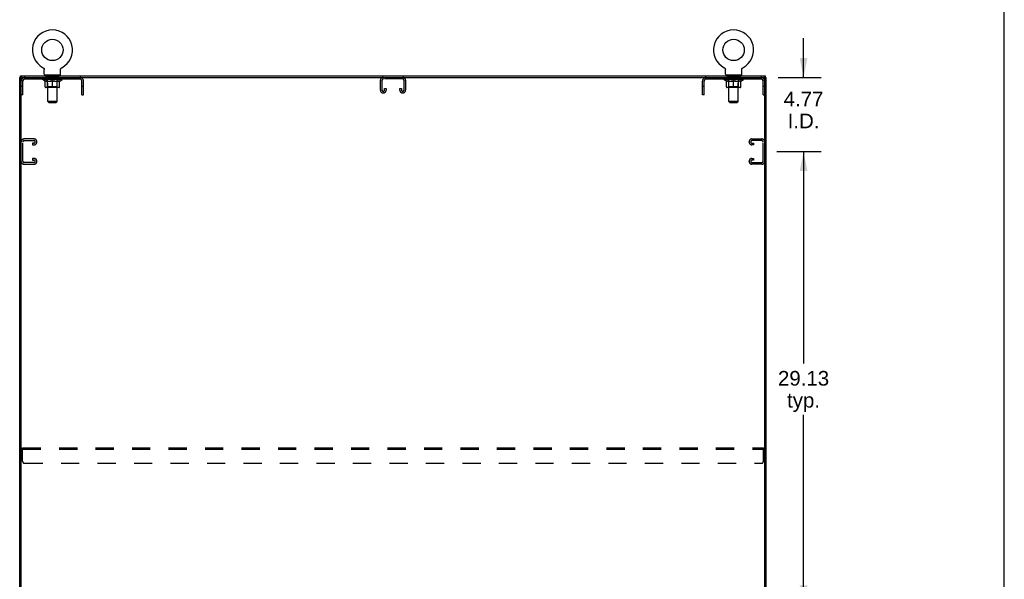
# Model space of a CAD drawing. Header units: inches. Extents: x 0 to 213, y 0 to 138.
# Tile 16 of 16: x 150 to 213, y 72 to 108. Entities that reach past the tile are written whole.
import ezdxf

# ---------------------------------------------------------------- set-up
doc = ezdxf.new("R2010")
doc.units = ezdxf.units.IN
doc.header["$LTSCALE"] = 11.73
doc.header["$MEASUREMENT"] = 0
doc.linetypes.add('HIDDEN', pattern=[0.2, 0.1, -0.1])
doc.layers.get('0').update_dxf_attribs({"linetype": 'CONTINUOUS'})
for name, color, linetype in [('02___PRT_ALL_AXES', 7, 'CONTINUOUS'), ('DEFAULT_2', 8, 'HIDDEN'), ('DIMENSIONS', 7, 'CONTINUOUS')]:
    doc.layers.add(name, color=color, linetype=linetype)
doc.styles.get("Standard").update_dxf_attribs({"font": 'arial.ttf'})
doc.dimstyles.new('DIMSTYLE_1', dxfattribs={"dimtxt": 0.940909, "dimasz": 1.254545, "dimexe": 0.09, "dimexo": 0.07, "dimgap": 0.0375, "dimtad": 0, "dimtih": 1, "dimtoh": 1, "dimzin": 4, "dimdsep": 46, "dimtxsty": 'Standard', "dimblk": '_FILLED', "dimblk1": '_FILLED', "dimblk2": '_FILLED', "dimcen": 0.09, "dimazin": 1, "dimtfac": 1, "dimtdec": 3, "dimtofl": 0, "dimtmove": 0, "dimatfit": 3, "dimldrblk": '_FILLED', "dimfxl": 1, "dimtolj": 1, "dimtzin": 4, "dimarcsym": 0})

# ---------------------------------------------------------------- blocks, each defined once
blk = doc.blocks.new('_FILLED')
at = {"color": 0, "linetype": 'ByBlock'}
blk.add_solid([(0, 0), (-1, 0.2), (-1, -0.2)], dxfattribs=at)
blk = doc.blocks.new('*D6')
at = {"layer": 'DIMENSIONS', "color": 2, "linetype": 'Continuous'}
for p, q in [((198.64, 99.939), (201.495, 99.939)), ((200.366, 99.939), (200.366, 86.317)), ((200.366, 70.814), (200.366, 83.024)), ((198.64, 70.814), (201.495, 70.814))]:
    blk.add_line(p, q, dxfattribs=at)
at = {"layer": 'DIMENSIONS', "color": 2, "linetype": 'Continuous', "xscale": 1.2545454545, "yscale": 1.2545454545, "zscale": 1.2545454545}
for p, rotation in [((200.366, 99.939), 90), ((200.366, 70.814), 270)]:
    blk.add_blockref('_FILLED', p, dxfattribs=dict(at, rotation=rotation))
at = {"layer": 'DIMENSIONS', "color": 2, "linetype": 'Continuous', "insert": (200.366, 85.847), "char_height": 0.9409, "width": 3.28794, "attachment_point": 2, "line_spacing_factor": 0.9}
blk.add_mtext('29.13\\Ptyp.', dxfattribs=at)
blk = doc.blocks.new('*D7')
at = {"layer": 'DIMENSIONS', "color": 2, "linetype": 'Continuous'}
for p, q in [((200.366, 104.71), (200.366, 107.219)), ((198.734, 104.71), (201.495, 104.71)), ((198.64, 99.939), (201.495, 99.939)), ((200.366, 99.939), (200.366, 97.43))]:
    blk.add_line(p, q, dxfattribs=at)
at = {"layer": 'DIMENSIONS', "color": 2, "linetype": 'Continuous', "xscale": 1.2545454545, "yscale": 1.2545454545, "zscale": 1.2545454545}
for p, rotation in [((200.366, 104.71), 270), ((200.366, 99.939), 90)]:
    blk.add_blockref('_FILLED', p, dxfattribs=dict(at, rotation=rotation))
at = {"layer": 'DIMENSIONS', "color": 2, "linetype": 'Continuous', "insert": (200.366, 103.793), "char_height": 0.9409, "width": 2.55689, "attachment_point": 2, "line_spacing_factor": 0.9}
blk.add_mtext('4.77\\PI.D.', dxfattribs=at)

msp = doc.modelspace()

# ---------------------------------------------------------------- linework, layer by layer
at = {"color": 7, "linetype": 'Continuous'}
for p, q in [((213.273, 0), (213.273, 138)), ((151.475, 105.333), (151.475, 105.333)), ((151.475, 105.333), (151.479, 105.33)), ((151.478, 105.331), (151.476, 105.332)), ((151.479, 105.33), (151.484, 105.328)), ((151.484, 105.328), (151.488, 105.325)), ((151.488, 105.325), (151.492, 105.322)), ((151.492, 105.322), (151.496, 105.319)), ((151.496, 105.319), (151.5, 105.315)), ((151.5, 105.315), (151.504, 105.312)), ((151.504, 105.312), (151.508, 105.308)), ((151.508, 105.308), (151.512, 105.304)), ((151.512, 105.305), (151.515, 105.301)), ((151.515, 105.301), (151.519, 105.297)), ((151.519, 105.297), (151.522, 105.293)), ((151.522, 105.293), (151.525, 105.288)), ((151.525, 105.288), (151.528, 105.284)), ((151.528, 105.284), (151.531, 105.28)), ((151.531, 105.28), (151.533, 105.275)), ((151.533, 105.275), (151.536, 105.27)), ((151.536, 105.27), (151.538, 105.266)), ((151.538, 105.266), (151.54, 105.261)), ((151.54, 105.261), (151.542, 105.256)), ((151.542, 105.256), (151.544, 105.251)), ((151.544, 105.251), (151.545, 105.246)), ((151.545, 105.246), (151.547, 105.241)), ((151.547, 105.241), (151.548, 105.236)), ((151.548, 105.236), (151.549, 105.231)), ((151.549, 105.231), (151.55, 105.226)), ((151.551, 105.21), (151.551, 105.206)), ((151.551, 104.913), (151.551, 105.206)), ((152.597, 104.913), (152.597, 105.206)), ((152.598, 105.221), (152.599, 105.226)), ((152.598, 105.215), (152.598, 105.221)), ((152.599, 105.226), (152.6, 105.231)), ((152.6, 105.231), (152.601, 105.236)), ((152.601, 105.236), (152.602, 105.241)), ((152.602, 105.241), (152.603, 105.246)), ((152.603, 105.246), (152.605, 105.251)), ((152.605, 105.251), (152.606, 105.256)), ((152.606, 105.256), (152.608, 105.261)), ((152.608, 105.261), (152.61, 105.266)), ((152.61, 105.266), (152.613, 105.27)), ((152.613, 105.27), (152.615, 105.275)), ((152.615, 105.275), (152.618, 105.28)), ((152.618, 105.28), (152.621, 105.284)), ((152.621, 105.284), (152.624, 105.288)), ((152.623, 105.288), (152.627, 105.293)), ((152.627, 105.293), (152.63, 105.297)), ((152.63, 105.297), (152.633, 105.301)), ((152.633, 105.301), (152.637, 105.305)), ((152.637, 105.304), (152.64, 105.308)), ((152.64, 105.308), (152.644, 105.312)), ((152.644, 105.312), (152.648, 105.315)), ((152.648, 105.315), (152.652, 105.319)), ((152.652, 105.319), (152.656, 105.322)), ((152.656, 105.322), (152.661, 105.325)), ((152.661, 105.325), (152.665, 105.328)), ((152.665, 105.328), (152.669, 105.33)), ((152.665, 105.328), (152.666, 105.328)), ((152.669, 105.33), (152.674, 105.333)), ((152.673, 105.332), (152.671, 105.331)), ((152.674, 105.333), (152.674, 105.333)), ((195.267, 105.333), (195.267, 105.333)), ((195.267, 105.333), (195.271, 105.33)), ((195.27, 105.331), (195.268, 105.332)), ((195.271, 105.33), (195.276, 105.328)), ((195.276, 105.328), (195.28, 105.325)), ((195.28, 105.325), (195.284, 105.322)), ((195.284, 105.322), (195.288, 105.319)), ((195.288, 105.319), (195.292, 105.315)), ((195.292, 105.315), (195.296, 105.312)), ((195.296, 105.312), (195.3, 105.308)), ((195.3, 105.308), (195.304, 105.304)), ((195.304, 105.305), (195.307, 105.301)), ((195.307, 105.301), (195.311, 105.297)), ((195.311, 105.297), (195.314, 105.293)), ((195.314, 105.293), (195.317, 105.288)), ((195.317, 105.288), (195.32, 105.284)), ((195.32, 105.284), (195.323, 105.28)), ((195.323, 105.28), (195.325, 105.275)), ((195.325, 105.275), (195.328, 105.27)), ((195.328, 105.27), (195.33, 105.266)), ((195.33, 105.266), (195.332, 105.261)), ((195.332, 105.261), (195.334, 105.256)), ((195.334, 105.256), (195.336, 105.251)), ((195.336, 105.251), (195.337, 105.246)), ((195.337, 105.246), (195.339, 105.241)), ((195.339, 105.241), (195.34, 105.236)), ((195.34, 105.236), (195.341, 105.231)), ((195.341, 105.231), (195.342, 105.226)), ((195.343, 105.21), (195.343, 105.206)), ((195.343, 104.913), (195.343, 105.206)), ((196.389, 104.913), (196.389, 105.206)), ((196.39, 105.221), (196.391, 105.226)), ((196.39, 105.215), (196.39, 105.221)), ((196.391, 105.226), (196.392, 105.231)), ((196.392, 105.231), (196.393, 105.236)), ((196.393, 105.236), (196.394, 105.241)), ((196.394, 105.241), (196.395, 105.246)), ((196.395, 105.246), (196.397, 105.251)), ((196.397, 105.251), (196.398, 105.256)), ((196.398, 105.256), (196.4, 105.261)), ((196.4, 105.261), (196.402, 105.266)), ((196.402, 105.266), (196.405, 105.27)), ((196.405, 105.27), (196.407, 105.275)), ((196.407, 105.275), (196.41, 105.28)), ((196.41, 105.28), (196.413, 105.284)), ((196.415, 105.288), (196.419, 105.293)), ((196.419, 105.293), (196.422, 105.297)), ((196.422, 105.297), (196.425, 105.301)), ((196.425, 105.301), (196.429, 105.305)), ((196.429, 105.304), (196.432, 105.308)), ((196.436, 105.312), (196.44, 105.315)), ((196.44, 105.315), (196.444, 105.319)), ((196.444, 105.319), (196.448, 105.322)), ((196.448, 105.322), (196.453, 105.325)), ((196.453, 105.325), (196.457, 105.328)), ((196.457, 105.328), (196.461, 105.33)), ((196.457, 105.328), (196.458, 105.328)), ((196.461, 105.33), (196.466, 105.333)), ((196.465, 105.332), (196.463, 105.331)), ((196.466, 105.333), (196.466, 105.333)), ((150.085, 104.71), (149.97, 104.71)), ((150.022, 104.71), (150.022, 104.814)), ((150.074, 32.981), (150.074, 104.71)), ((150.137, 104.71), (197.804, 104.71)), ((151.574, 104.844), (151.574, 104.814)), ((152.574, 104.844), (151.574, 104.844)), ((152.574, 104.844), (152.574, 104.814)), ((195.366, 104.844), (195.366, 104.814)), ((196.366, 104.844), (195.366, 104.844)), ((196.366, 104.844), (196.366, 104.814)), ((197.856, 104.71), (197.97, 104.71)), ((197.866, 32.918), (197.866, 104.648)), ((197.918, 104.71), (197.918, 104.814))]:
    msp.add_line(p, q, dxfattribs=at)
at = {"color": 3, "linetype": 'Continuous'}
for p, q in [((149.97, 32.918), (149.97, 104.71)), ((150.022, 104.814), (197.918, 104.814)), ((197.97, 32.918), (197.97, 104.71))]:
    msp.add_line(p, q, dxfattribs=at)
at = {"color": 7, "linetype": 'Continuous'}
for points in [[(151.55, 105.226), (151.551, 105.221), (151.551, 105.215)], [(151.551, 105.221), (151.551, 105.215), (151.551, 105.21)], [(152.597, 105.206), (152.597, 105.21), (152.598, 105.215)], [(152.597, 105.206), (152.597, 105.21), (152.598, 105.215)], [(195.342, 105.226), (195.343, 105.221), (195.343, 105.215)], [(195.343, 105.221), (195.343, 105.215), (195.343, 105.21)], [(196.389, 105.206), (196.389, 105.21), (196.39, 105.215)], [(196.389, 105.206), (196.389, 105.21), (196.39, 105.215)], [(196.413, 105.284), (196.416, 105.288), (196.419, 105.293)], [(196.432, 105.308), (196.436, 105.312), (196.44, 105.315)]]:
    msp.add_lwpolyline(points, dxfattribs=at)
for centre in [(152.074, 106.472), (195.866, 106.472)]:
    msp.add_circle(centre, 0.688, dxfattribs=at)
for centre, radius, start, end in [((152.074, 106.472), 1.288, 297.70046, 242.29954), ((195.866, 106.472), 1.288, 297.70046, 242.29954), ((150.137, 104.648), 0.0625, 90, 180), ((151.62, 104.913), 0.069, 180, 270), ((152.528, 104.913), 0.069, 270, 360), ((195.412, 104.913), 0.069, 180, 270), ((196.32, 104.913), 0.069, 270, 360), ((197.804, 104.648), 0.0625, 0, 90)]:
    msp.add_arc(centre, radius, start, end, dxfattribs=at)
at = {"layer": '02___PRT_ALL_AXES', "color": 8, "linetype": 'HIDDEN'}
for p, q in [((151.637, 104.606), (151.637, 104.71)), ((152.512, 104.71), (151.637, 104.71)), ((152.512, 104.606), (151.637, 104.606)), ((152.512, 104.606), (152.512, 104.71)), ((195.429, 104.606), (195.429, 104.71)), ((196.304, 104.71), (195.429, 104.71)), ((196.304, 104.606), (195.429, 104.606)), ((196.304, 104.606), (196.304, 104.71))]:
    msp.add_line(p, q, dxfattribs=at)
at = {"layer": 'DEFAULT_2', "color": 8, "linetype": 'HIDDEN'}
for p, q in [((151.475, 105.333), (151.474, 105.333)), ((151.482, 105.328), (151.484, 105.328)), ((152.674, 105.333), (152.674, 105.333)), ((195.267, 105.333), (195.266, 105.333)), ((195.274, 105.328), (195.276, 105.328)), ((196.466, 105.333), (196.466, 105.333)), ((150.178, 103.585), (150.178, 104.464)), ((150.321, 104.606), (153.828, 104.606)), ((151.441, 104.567), (151.441, 104.614)), ((151.6, 104.456), (151.441, 104.567)), ((152.708, 104.567), (151.441, 104.567)), ((151.451, 104.607), (151.451, 104.614)), ((151.459, 104.604), (151.459, 104.607)), ((151.459, 104.604), (152.689, 104.604)), ((151.468, 104.604), (151.468, 104.607)), ((151.469, 104.604), (151.469, 104.607)), ((151.479, 104.607), (151.479, 104.614)), ((151.495, 104.604), (151.495, 104.607)), ((151.497, 104.604), (151.497, 104.607)), ((151.526, 104.607), (151.526, 104.614)), ((151.54, 104.604), (151.54, 104.607)), ((151.543, 104.604), (151.543, 104.607)), ((151.747, 104.607), (151.546, 104.607)), ((151.589, 104.607), (151.589, 104.614)), ((151.591, 104.604), (151.591, 104.607)), ((151.591, 104.604), (151.591, 104.607)), ((151.594, 104.604), (151.594, 104.607)), ((151.6, 104.456), (151.611, 104.456)), ((151.601, 104.604), (151.601, 104.607)), ((151.601, 104.604), (151.601, 104.607)), ((151.605, 104.604), (151.605, 104.607)), ((151.608, 104.604), (151.608, 104.608)), ((151.611, 104.093), (151.611, 104.499)), ((151.613, 104.604), (151.613, 104.607)), ((151.627, 104.604), (151.627, 104.607)), ((151.645, 104.604), (151.645, 104.61)), ((151.645, 104.604), (151.645, 104.607)), ((151.666, 104.604), (151.666, 104.607)), ((151.666, 104.604), (151.666, 104.607)), ((151.667, 104.607), (151.667, 104.614)), ((151.677, 104.604), (151.677, 104.607)), ((151.681, 104.604), (151.681, 104.607)), ((151.69, 104.604), (151.69, 104.607)), ((151.702, 104.604), (151.702, 104.611)), ((151.717, 104.604), (151.717, 104.607)), ((151.72, 104.604), (151.72, 104.607)), ((151.747, 104.604), (151.747, 104.607)), ((151.814, 104.607), (151.752, 104.607)), ((151.753, 104.456), (151.933, 104.456)), ((151.758, 104.607), (151.758, 104.614)), ((151.762, 104.844), (151.762, 104.814)), ((151.762, 104.096), (151.762, 104.564)), ((151.764, 104.604), (151.764, 104.607)), ((151.769, 104.604), (151.769, 104.607)), ((151.774, 103.163), (151.774, 104.81)), ((151.775, 104.604), (151.775, 104.612)), ((151.779, 104.604), (151.779, 104.607)), ((151.79, 104.604), (151.79, 104.607)), ((151.814, 104.604), (151.814, 104.607)), ((151.889, 104.607), (151.83, 104.607)), ((151.85, 104.604), (151.85, 104.607)), ((151.858, 104.607), (151.858, 104.614)), ((151.861, 104.604), (151.861, 104.607)), ((151.864, 104.604), (151.864, 104.613)), ((151.866, 104.604), (151.866, 104.607)), ((151.874, 104.604), (151.874, 104.607)), ((151.889, 104.604), (151.889, 104.607)), ((151.97, 104.607), (151.915, 104.607)), ((151.928, 104.604), (151.928, 104.607)), ((151.96, 104.607), (152.037, 104.612)), ((151.964, 104.607), (151.964, 104.614)), ((151.965, 104.614), (151.964, 104.614)), ((151.965, 104.607), (151.965, 104.614)), ((151.965, 104.604), (151.965, 104.607)), ((151.969, 104.604), (151.969, 104.608)), ((151.97, 104.604), (151.97, 104.607)), ((151.97, 104.604), (151.97, 104.607)), ((152.005, 104.607), (152.07, 104.607)), ((152.011, 104.604), (152.011, 104.607)), ((152.016, 104.607), (152.016, 104.611)), ((152.037, 104.607), (152.037, 104.612)), ((152.053, 104.604), (152.053, 104.607)), ((152.072, 104.607), (152.072, 104.607)), ((152.072, 104.604), (152.072, 104.607)), ((152.072, 104.604), (152.072, 104.607)), ((152.074, 104.607), (152.074, 104.614)), ((152.074, 104.614), (152.189, 104.607)), ((152.074, 104.056), (152.074, 104.5)), ((152.077, 104.604), (152.077, 104.607)), ((152.077, 104.604), (152.077, 104.607)), ((152.077, 104.607), (152.077, 104.607)), ((152.095, 104.604), (152.095, 104.607)), ((152.095, 104.607), (152.143, 104.607)), ((152.138, 104.604), (152.138, 104.607)), ((152.178, 104.604), (152.178, 104.607)), ((152.179, 104.604), (152.179, 104.607)), ((152.179, 104.607), (152.233, 104.607)), ((152.18, 104.604), (152.18, 104.608)), ((152.184, 104.607), (152.184, 104.614)), ((152.184, 104.607), (152.184, 104.614)), ((152.184, 104.614), (152.184, 104.614)), ((152.184, 104.604), (152.184, 104.607)), ((152.216, 104.456), (152.395, 104.456)), ((152.22, 104.604), (152.22, 104.607)), ((152.259, 104.604), (152.259, 104.607)), ((152.259, 104.607), (152.318, 104.607)), ((152.275, 104.604), (152.275, 104.607)), ((152.282, 104.604), (152.282, 104.607)), ((152.285, 104.604), (152.285, 104.613)), ((152.287, 104.604), (152.287, 104.607)), ((152.291, 104.607), (152.291, 104.614)), ((152.298, 104.604), (152.298, 104.607)), ((152.334, 104.604), (152.334, 104.607)), ((152.334, 104.607), (152.396, 104.607)), ((152.358, 104.604), (152.358, 104.607)), ((152.369, 104.604), (152.369, 104.607)), ((152.373, 104.604), (152.373, 104.612)), ((152.374, 103.163), (152.374, 104.81)), ((152.379, 104.604), (152.379, 104.607)), ((152.384, 104.604), (152.384, 104.607)), ((152.387, 104.844), (152.387, 104.814)), ((152.387, 104.096), (152.387, 104.564)), ((152.391, 104.607), (152.391, 104.614)), ((152.401, 104.604), (152.401, 104.607)), ((152.401, 104.607), (152.603, 104.607)), ((152.428, 104.604), (152.428, 104.607)), ((152.431, 104.604), (152.431, 104.607)), ((152.447, 104.604), (152.447, 104.611)), ((152.458, 104.604), (152.458, 104.607)), ((152.468, 104.604), (152.468, 104.607)), ((152.472, 104.604), (152.472, 104.607)), ((152.481, 104.607), (152.481, 104.614)), ((152.483, 104.604), (152.483, 104.607)), ((152.483, 104.604), (152.483, 104.607)), ((152.503, 104.604), (152.503, 104.61)), ((152.504, 104.604), (152.504, 104.607)), ((152.522, 104.604), (152.522, 104.607)), ((152.536, 104.604), (152.536, 104.607)), ((152.538, 104.093), (152.538, 104.499)), ((152.538, 104.456), (152.548, 104.456)), ((152.54, 104.604), (152.54, 104.608)), ((152.544, 104.604), (152.544, 104.607)), ((152.547, 104.604), (152.547, 104.607)), ((152.547, 104.604), (152.547, 104.607)), ((152.548, 104.456), (152.708, 104.567)), ((152.554, 104.604), (152.554, 104.607)), ((152.557, 104.604), (152.557, 104.607)), ((152.558, 104.604), (152.558, 104.607)), ((152.559, 104.607), (152.559, 104.614)), ((152.606, 104.604), (152.606, 104.607)), ((152.608, 104.604), (152.608, 104.607)), ((152.623, 104.607), (152.623, 104.614)), ((152.651, 104.604), (152.651, 104.607)), ((152.653, 104.604), (152.653, 104.607)), ((152.669, 104.607), (152.669, 104.614)), ((152.679, 104.604), (152.679, 104.607)), ((152.68, 104.604), (152.68, 104.607)), ((152.689, 104.604), (152.689, 104.607)), ((152.698, 104.607), (152.698, 104.614)), ((152.708, 104.567), (152.708, 104.614)), ((153.97, 103.585), (153.97, 104.464)), ((154.074, 103.585), (154.074, 104.464)), ((173.158, 103.89), (173.158, 104.53)), ((173.262, 104.516), (173.262, 103.904)), ((174.589, 104.606), (173.352, 104.606)), ((174.679, 103.904), (174.679, 104.516)), ((174.783, 104.53), (174.783, 103.89)), ((193.866, 103.585), (193.866, 104.464)), ((193.97, 103.585), (193.97, 104.464)), ((194.113, 104.606), (197.62, 104.606)), ((195.233, 104.567), (195.233, 104.614)), ((196.5, 104.567), (195.233, 104.567)), ((195.392, 104.456), (195.233, 104.567)), ((195.243, 104.607), (195.243, 104.614)), ((195.251, 104.604), (195.251, 104.607)), ((195.251, 104.604), (196.481, 104.604)), ((195.26, 104.604), (195.26, 104.607)), ((195.261, 104.604), (195.261, 104.607)), ((195.271, 104.607), (195.271, 104.614)), ((195.287, 104.604), (195.287, 104.607)), ((195.289, 104.604), (195.289, 104.607)), ((195.318, 104.607), (195.318, 104.614)), ((195.332, 104.604), (195.332, 104.607)), ((195.335, 104.604), (195.335, 104.607)), ((195.539, 104.607), (195.338, 104.607)), ((195.381, 104.607), (195.381, 104.614)), ((195.383, 104.604), (195.383, 104.607)), ((195.383, 104.604), (195.383, 104.607)), ((195.386, 104.604), (195.386, 104.607)), ((195.392, 104.456), (195.403, 104.456)), ((195.393, 104.604), (195.393, 104.607)), ((195.393, 104.604), (195.393, 104.607)), ((195.397, 104.604), (195.397, 104.607)), ((195.4, 104.604), (195.4, 104.608)), ((195.403, 104.093), (195.403, 104.499)), ((195.405, 104.604), (195.405, 104.607)), ((195.419, 104.604), (195.419, 104.607)), ((195.437, 104.604), (195.437, 104.61)), ((195.437, 104.604), (195.437, 104.607)), ((195.458, 104.604), (195.458, 104.607)), ((195.458, 104.604), (195.458, 104.607)), ((195.459, 104.607), (195.459, 104.614)), ((195.469, 104.604), (195.469, 104.607)), ((195.473, 104.604), (195.473, 104.607)), ((195.482, 104.604), (195.482, 104.607)), ((195.494, 104.604), (195.494, 104.611)), ((195.509, 104.604), (195.509, 104.607)), ((195.512, 104.604), (195.512, 104.607)), ((195.539, 104.604), (195.539, 104.607)), ((195.606, 104.607), (195.544, 104.607)), ((195.545, 104.456), (195.725, 104.456)), ((195.55, 104.607), (195.55, 104.614)), ((195.554, 104.844), (195.554, 104.814)), ((195.554, 104.096), (195.554, 104.564)), ((195.556, 104.604), (195.556, 104.607)), ((195.561, 104.604), (195.561, 104.607)), ((195.566, 103.163), (195.566, 104.81)), ((195.567, 104.604), (195.567, 104.612)), ((195.571, 104.604), (195.571, 104.607)), ((195.582, 104.604), (195.582, 104.607)), ((195.606, 104.604), (195.606, 104.607)), ((195.681, 104.607), (195.622, 104.607)), ((195.642, 104.604), (195.642, 104.607)), ((195.65, 104.607), (195.65, 104.614)), ((195.653, 104.604), (195.653, 104.607)), ((195.656, 104.604), (195.656, 104.613)), ((195.658, 104.604), (195.658, 104.607)), ((195.666, 104.604), (195.666, 104.607)), ((195.681, 104.604), (195.681, 104.607)), ((195.762, 104.607), (195.707, 104.607)), ((195.72, 104.604), (195.72, 104.607)), ((195.752, 104.607), (195.829, 104.612)), ((195.756, 104.607), (195.756, 104.614)), ((195.757, 104.614), (195.756, 104.614)), ((195.757, 104.607), (195.757, 104.614)), ((195.757, 104.604), (195.757, 104.607)), ((195.761, 104.604), (195.761, 104.608)), ((195.762, 104.604), (195.762, 104.607)), ((195.762, 104.604), (195.762, 104.607)), ((195.797, 104.607), (195.862, 104.607)), ((195.803, 104.604), (195.803, 104.607)), ((195.808, 104.607), (195.808, 104.611)), ((195.829, 104.607), (195.829, 104.612)), ((195.845, 104.604), (195.845, 104.607)), ((195.864, 104.607), (195.864, 104.607)), ((195.864, 104.604), (195.864, 104.607)), ((195.864, 104.604), (195.864, 104.607)), ((195.866, 104.607), (195.866, 104.614)), ((195.866, 104.614), (195.981, 104.607)), ((195.866, 104.056), (195.866, 104.5)), ((195.869, 104.604), (195.869, 104.607)), ((195.869, 104.604), (195.869, 104.607)), ((195.869, 104.607), (195.869, 104.607)), ((195.887, 104.604), (195.887, 104.607)), ((195.887, 104.607), (195.935, 104.607)), ((195.93, 104.604), (195.93, 104.607)), ((195.97, 104.604), (195.97, 104.607)), ((195.971, 104.604), (195.971, 104.607)), ((195.971, 104.607), (196.025, 104.607)), ((195.972, 104.604), (195.972, 104.608)), ((195.976, 104.607), (195.976, 104.614)), ((195.976, 104.607), (195.976, 104.614)), ((195.976, 104.614), (195.976, 104.614)), ((195.976, 104.604), (195.976, 104.607)), ((196.008, 104.456), (196.187, 104.456)), ((196.012, 104.604), (196.012, 104.607)), ((196.051, 104.604), (196.051, 104.607)), ((196.051, 104.607), (196.11, 104.607)), ((196.067, 104.604), (196.067, 104.607)), ((196.074, 104.604), (196.074, 104.607)), ((196.077, 104.604), (196.077, 104.613)), ((196.079, 104.604), (196.079, 104.607)), ((196.083, 104.607), (196.083, 104.614)), ((196.09, 104.604), (196.09, 104.607)), ((196.126, 104.604), (196.126, 104.607)), ((196.126, 104.607), (196.188, 104.607)), ((196.15, 104.604), (196.15, 104.607)), ((196.161, 104.604), (196.161, 104.607)), ((196.165, 104.604), (196.165, 104.612)), ((196.166, 103.163), (196.166, 104.81)), ((196.171, 104.604), (196.171, 104.607)), ((196.176, 104.604), (196.176, 104.607)), ((196.179, 104.844), (196.179, 104.814)), ((196.179, 104.096), (196.179, 104.564)), ((196.183, 104.607), (196.183, 104.614)), ((196.193, 104.604), (196.193, 104.607)), ((196.193, 104.607), (196.395, 104.607)), ((196.22, 104.604), (196.22, 104.607)), ((196.223, 104.604), (196.223, 104.607)), ((196.239, 104.604), (196.239, 104.611)), ((196.25, 104.604), (196.25, 104.607)), ((196.26, 104.604), (196.26, 104.607)), ((196.264, 104.604), (196.264, 104.607)), ((196.273, 104.607), (196.273, 104.614)), ((196.275, 104.604), (196.275, 104.607)), ((196.275, 104.604), (196.275, 104.607)), ((196.295, 104.604), (196.295, 104.61)), ((196.296, 104.604), (196.296, 104.607)), ((196.314, 104.604), (196.314, 104.607)), ((196.328, 104.604), (196.328, 104.607)), ((196.33, 104.093), (196.33, 104.499)), ((196.33, 104.456), (196.34, 104.456)), ((196.332, 104.604), (196.332, 104.608)), ((196.336, 104.604), (196.336, 104.607)), ((196.339, 104.604), (196.339, 104.607)), ((196.339, 104.604), (196.339, 104.607)), ((196.34, 104.456), (196.5, 104.567)), ((196.346, 104.604), (196.346, 104.607)), ((196.349, 104.604), (196.349, 104.607)), ((196.35, 104.604), (196.35, 104.607)), ((196.351, 104.607), (196.351, 104.614)), ((196.398, 104.604), (196.398, 104.607)), ((196.4, 104.604), (196.4, 104.607)), ((196.415, 104.607), (196.415, 104.614)), ((196.443, 104.604), (196.443, 104.607)), ((196.445, 104.604), (196.445, 104.607)), ((196.461, 104.607), (196.461, 104.614)), ((196.471, 104.604), (196.471, 104.607)), ((196.472, 104.604), (196.472, 104.607)), ((196.481, 104.604), (196.481, 104.607)), ((196.49, 104.607), (196.49, 104.614)), ((196.5, 104.567), (196.5, 104.614)), ((197.762, 103.585), (197.762, 104.464)), ((150.178, 104.115), (150.074, 104.115)), ((152.501, 104.056), (151.648, 104.056)), ((151.762, 104.096), (151.722, 104.056)), ((152.387, 104.096), (151.762, 104.096)), ((152.387, 104.096), (152.427, 104.056)), ((154.074, 104.115), (153.97, 104.115)), ((173.429, 103.904), (173.429, 103.991)), ((173.429, 103.991), (173.533, 103.991)), ((173.533, 103.991), (173.533, 103.89)), ((174.408, 103.89), (174.408, 103.991)), ((174.408, 103.991), (174.512, 103.991)), ((174.512, 103.991), (174.512, 103.904)), ((193.97, 104.115), (193.866, 104.115)), ((196.293, 104.056), (195.44, 104.056)), ((195.554, 104.096), (195.514, 104.056)), ((196.179, 104.096), (195.554, 104.096)), ((196.179, 104.096), (196.219, 104.056)), ((197.866, 104.115), (197.762, 104.115)), ((150.178, 103.585), (150.074, 103.585)), ((153.97, 103.585), (154.074, 103.585)), ((173.353, 103.71), (173.338, 103.71)), ((174.603, 103.71), (174.588, 103.71)), ((193.97, 103.585), (193.866, 103.585)), ((197.762, 103.585), (197.866, 103.585)), ((151.843, 103.094), (151.774, 103.163)), ((152.374, 103.163), (151.774, 103.163)), ((151.843, 103.094), (152.305, 103.094)), ((152.305, 103.094), (152.374, 103.163)), ((196.166, 103.163), (195.566, 103.163)), ((195.635, 103.094), (195.566, 103.163)), ((195.635, 103.094), (196.097, 103.094)), ((196.097, 103.094), (196.166, 103.163)), ((150.894, 100.752), (150.254, 100.752)), ((197.046, 100.752), (197.686, 100.752)), ((150.178, 99.321), (150.178, 100.558)), ((150.268, 100.648), (150.88, 100.648)), ((150.793, 100.481), (150.793, 100.377)), ((150.88, 100.481), (150.793, 100.481)), ((150.793, 100.377), (150.894, 100.377)), ((151.074, 100.557), (151.074, 100.572)), ((196.866, 100.557), (196.866, 100.572)), ((197.148, 100.377), (197.046, 100.377)), ((197.672, 100.648), (197.06, 100.648)), ((197.06, 100.481), (197.148, 100.481)), ((197.148, 100.481), (197.148, 100.377)), ((197.762, 99.321), (197.762, 100.558)), ((150.793, 99.502), (150.793, 99.398)), ((150.894, 99.502), (150.793, 99.502)), ((150.793, 99.398), (150.88, 99.398)), ((197.046, 99.502), (197.148, 99.502)), ((197.148, 99.398), (197.06, 99.398)), ((197.148, 99.502), (197.148, 99.398)), ((150.254, 99.127), (150.894, 99.127)), ((150.88, 99.231), (150.268, 99.231)), ((151.074, 99.307), (151.074, 99.322)), ((196.866, 99.307), (196.866, 99.322)), ((197.686, 99.127), (197.046, 99.127)), ((197.06, 99.231), (197.672, 99.231)), ((150.158, 80.043), (150.158, 80.918)), ((150.158, 80.918), (197.783, 80.918)), ((150.158, 80.814), (197.783, 80.814)), ((197.783, 80.043), (197.783, 80.918)), ((150.283, 79.918), (197.658, 79.918))]:
    msp.add_line(p, q, dxfattribs=at)
for points in [[(151.761, 104.456), (151.736, 104.46), (151.711, 104.466), (151.687, 104.473), (151.662, 104.48), (151.636, 104.489), (151.611, 104.499)], [(151.611, 104.498), (151.635, 104.489), (151.659, 104.48), (151.683, 104.473), (151.707, 104.466), (151.73, 104.46), (151.753, 104.456)], [(152.074, 104.5), (152.048, 104.489), (152.023, 104.48), (151.998, 104.473), (151.973, 104.466), (151.948, 104.46), (151.923, 104.456)], [(151.933, 104.456), (151.956, 104.46), (151.98, 104.466), (152.003, 104.473), (152.026, 104.48), (152.05, 104.488), (152.074, 104.498)], [(152.225, 104.456), (152.2, 104.46), (152.175, 104.466), (152.151, 104.473), (152.125, 104.481), (152.1, 104.49), (152.074, 104.5)], [(152.074, 104.498), (152.099, 104.488), (152.123, 104.48), (152.146, 104.472), (152.169, 104.466), (152.193, 104.46), (152.216, 104.456)], [(152.538, 104.499), (152.512, 104.489), (152.487, 104.48), (152.462, 104.473), (152.437, 104.466), (152.412, 104.46), (152.388, 104.456)], [(152.395, 104.456), (152.419, 104.46), (152.442, 104.466), (152.466, 104.473), (152.49, 104.48), (152.514, 104.489), (152.538, 104.498)], [(195.553, 104.456), (195.528, 104.46), (195.503, 104.466), (195.479, 104.473), (195.454, 104.48), (195.428, 104.489), (195.403, 104.499)], [(195.403, 104.498), (195.427, 104.489), (195.451, 104.48), (195.475, 104.473), (195.499, 104.466), (195.522, 104.46), (195.545, 104.456)], [(195.866, 104.5), (195.84, 104.489), (195.815, 104.48), (195.79, 104.473), (195.765, 104.466), (195.74, 104.46), (195.715, 104.456)], [(195.725, 104.456), (195.748, 104.46), (195.772, 104.466), (195.795, 104.473), (195.818, 104.48), (195.842, 104.488), (195.866, 104.498)], [(196.017, 104.456), (195.992, 104.46), (195.967, 104.466), (195.943, 104.473), (195.917, 104.481), (195.892, 104.49), (195.866, 104.5)], [(195.866, 104.498), (195.891, 104.488), (195.915, 104.48), (195.938, 104.472), (195.961, 104.466), (195.985, 104.46), (196.008, 104.456)], [(196.33, 104.499), (196.304, 104.489), (196.279, 104.48), (196.254, 104.473), (196.229, 104.466), (196.204, 104.46), (196.18, 104.456)], [(196.187, 104.456), (196.211, 104.46), (196.234, 104.466), (196.258, 104.473), (196.282, 104.48), (196.306, 104.489), (196.33, 104.498)]]:
    msp.add_lwpolyline(points, dxfattribs=at)
for centre, radius, start, end in [((150.321, 104.464), 0.246, 90, 180), ((150.321, 104.464), 0.142, 90, 180), ((151.722, 104.564), 0.0398, 0, 90), ((151.74, 104.81), 0.0345, 0, 90), ((152.409, 104.81), 0.0345, 90, 180), ((152.427, 104.564), 0.0398, 90, 180), ((153.828, 104.464), 0.246, 0, 90), ((153.828, 104.464), 0.142, 0, 90), ((173.338, 104.53), 0.18, 90, 180), ((173.352, 104.516), 0.09, 90, 180), ((174.589, 104.516), 0.09, 0, 90), ((174.603, 104.53), 0.18, 0, 90), ((194.113, 104.464), 0.246, 90, 180), ((194.113, 104.464), 0.142, 90, 180), ((195.514, 104.564), 0.0398, 0, 90), ((195.532, 104.81), 0.0345, 0, 90), ((196.201, 104.81), 0.0345, 90, 180), ((196.219, 104.564), 0.0398, 90, 180), ((197.62, 104.464), 0.246, 0, 90), ((197.62, 104.464), 0.142, 0, 90), ((151.648, 104.093), 0.0371, 180, 270), ((152.501, 104.093), 0.0371, 270, 360), ((173.338, 103.89), 0.18, 180, 270), ((173.352, 103.904), 0.09, 180, 270), ((173.339, 103.904), 0.09, 278.21921, 360), ((173.353, 103.89), 0.18, 270, 360), ((174.588, 103.89), 0.18, 180, 270), ((174.602, 103.904), 0.09, 180, 270), ((174.589, 103.904), 0.09, 278.21921, 360), ((174.603, 103.89), 0.18, 270, 360), ((195.44, 104.093), 0.0371, 180, 270), ((196.293, 104.093), 0.0371, 270, 360), ((150.254, 100.572), 0.18, 90, 180), ((150.894, 100.572), 0.18, 0, 90), ((197.046, 100.572), 0.18, 90, 180), ((197.686, 100.572), 0.18, 0, 90), ((150.268, 100.558), 0.09, 90, 180), ((150.88, 100.558), 0.09, 0, 90), ((150.88, 100.571), 0.09, 270, 351.78079), ((150.894, 100.557), 0.18, 270, 360), ((197.046, 100.557), 0.18, 180, 270), ((197.06, 100.558), 0.09, 90, 180), ((197.06, 100.571), 0.09, 188.21921, 270), ((197.672, 100.558), 0.09, 0, 90), ((150.88, 99.308), 0.09, 0, 90), ((150.894, 99.322), 0.18, 0, 90), ((197.046, 99.322), 0.18, 90, 180), ((197.06, 99.308), 0.09, 90, 180), ((150.254, 99.307), 0.18, 180, 270), ((150.268, 99.321), 0.09, 180, 270), ((150.88, 99.321), 0.09, 270, 351.78079), ((150.894, 99.307), 0.18, 270, 360), ((197.046, 99.307), 0.18, 180, 270), ((197.06, 99.321), 0.09, 188.21921, 270), ((197.672, 99.321), 0.09, 270, 360), ((197.686, 99.307), 0.18, 270, 360), ((150.283, 80.043), 0.125, 180, 270), ((197.658, 80.043), 0.125, 270, 360)]:
    msp.add_arc(centre, radius, start, end, dxfattribs=at)
for centre, major_axis, ratio, start_param, end_param in [((152.074, 104.614), (0.633, 0.007), 0.05963, 2.96643, 3.140963), ((151.421, 104.602), (0.198, 0), 0.060556, 0.430652, 1.470503), ((152.074, 104.614), (0.633, 0), 0.060556, -3.141593, -2.96706), ((151.421, 104.595), (0.198, 0.002), 0.05963, 1.376596, 1.469874), ((152.074, 104.614), (0.633, 0.013), 0.05688, 2.791345, 2.965878), ((151.397, 104.602), (0.198, 0.002), 0.05963, 0.25549, 1.295341), ((151.465, 104.602), (0.198, -0.002), 0.05963, 0.605815, 1.645666), ((152.074, 104.614), (0.633, -0.007), 0.05963, -2.96643, -2.791898), ((151.465, 104.595), (0.198, 0), 0.060556, 1.551758, 1.645036), ((151.397, 104.595), (0.198, 0.004), 0.05688, 1.20151, 1.294789), ((151.467, 104.598), (0.164, 0.002), 0.05963, 1.065228, 1.614276), ((151.447, 104.598), (0.164, 0.003), 0.05688, 0.890143, 1.43919), ((151.505, 104.598), (0.164, 0), 0.060556, 1.240391, 1.789438), ((152.074, 104.614), (0.633, 0.019), 0.052395, 2.616403, 2.790936), ((151.393, 104.602), (0.198, 0.004), 0.05688, 0.080405, 1.120256), ((151.528, 104.602), (0.198, -0.004), 0.05688, 0.7809, 1.820751), ((152.074, 104.614), (0.633, -0.013), 0.05688, -2.791345, -2.616812), ((151.528, 104.595), (0.198, -0.002), 0.05963, 1.72692, 1.820198), ((151.393, 104.595), (0.198, 0.006), 0.052395, 1.026568, 1.119847), ((151.446, 104.598), (0.164, 0.005), 0.052395, 0.715201, 1.264248), ((151.56, 104.598), (0.164, -0.002), 0.05963, 1.415553, 1.9646), ((152.074, 104.614), (0.633, 0.025), 0.046319, 2.441654, 2.616187), ((151.607, 104.602), (0.198, -0.006), 0.052395, 0.955842, 1.995693), ((152.074, 104.614), (0.633, -0.019), 0.052395, -2.616403, -2.44187), ((151.41, 104.602), (0.198, 0.006), 0.052395, -0.094537, 0.945314), ((151.607, 104.595), (0.198, -0.004), 0.05688, 1.902006, 1.995284), ((151.41, 104.595), (0.198, 0.008), 0.046319, 0.851819, 0.945098), ((151.465, 104.598), (0.164, 0.006), 0.046319, 0.540452, 1.089499), ((151.631, 104.598), (0.164, -0.003), 0.05688, 1.590638, 2.139686), ((152.074, 104.614), (0.633, 0.029), 0.038841, 2.267123, 2.441656), ((151.701, 104.602), (0.198, -0.008), 0.046319, 1.130591, 2.170442), ((151.447, 104.602), (0.198, 0.008), 0.046319, -0.269286, 0.770565), ((152.074, 104.614), (0.633, -0.025), 0.046319, -2.441654, -2.267121), ((151.701, 104.595), (0.198, -0.006), 0.052395, 2.076947, 2.170226), ((151.447, 104.595), (0.198, 0.009), 0.038841, 0.677289, 0.770567), ((151.501, 104.598), (0.164, 0.008), 0.038841, 0.365921, 0.914969), ((151.716, 104.598), (0.164, -0.005), 0.052395, 1.76558, 2.314627), ((152.074, 104.614), (0.633, 0.033), 0.030195, 2.09281, 2.267343), ((151.806, 104.602), (0.198, -0.009), 0.038841, 1.305122, 2.344973), ((151.503, 104.602), (0.198, 0.009), 0.038841, -0.443817, 0.596034), ((152.074, 104.614), (0.633, -0.029), 0.038841, -2.267123, -2.092591), ((151.806, 104.595), (0.198, -0.008), 0.046319, 2.251696, 2.344975), ((151.503, 104.595), (0.198, 0.01), 0.030195, 0.502975, 0.596254), ((151.556, 104.598), (0.164, 0.009), 0.030195, 0.191608, 0.740655), ((151.811, 104.598), (0.164, -0.006), 0.046319, 1.940329, 2.489376), ((151.577, 104.602), (0.198, 0.01), 0.030195, -0.61813, 0.421721), ((152.074, 104.614), (0.633, 0.036), 0.020645, 1.918687, 2.09322), ((151.918, 104.602), (0.198, -0.01), 0.030195, 1.479435, 2.519286), ((152.074, 104.614), (0.633, -0.033), 0.030195, -2.09281, -1.918277), ((151.918, 104.595), (0.198, -0.009), 0.038841, 2.426227, 2.519505), ((151.577, 104.595), (0.198, 0.011), 0.020645, 0.328852, 0.422131), ((151.626, 104.598), (0.164, 0.009), 0.020645, 0.017485, 0.566532), ((151.915, 104.598), (0.164, -0.008), 0.038841, 2.11486, 2.663907), ((151.666, 104.602), (0.198, 0.011), 0.020645, -0.792253, 0.247598), ((152.074, 104.614), (0.633, 0.038), 0.010478, 1.744704, 1.919237), ((152.036, 104.602), (0.198, -0.011), 0.020645, 1.653558, 2.693409), ((152.074, 104.614), (0.633, -0.036), 0.020645, -1.918687, -1.744154), ((152.036, 104.595), (0.198, -0.01), 0.030195, 2.60054, 2.693819), ((151.666, 104.595), (0.198, 0.012), 0.010478, 0.154869, 0.248148), ((151.71, 104.598), (0.164, 0.01), 0.010478, 6.126688, 6.675735), ((152.023, 104.598), (0.164, -0.009), 0.030195, 2.289173, 2.83822), ((151.767, 104.602), (0.198, 0.012), 0.010478, -0.966236, -0.000846), ((152.155, 104.602), (0.198, -0.012), 0.010478, 1.827541, 2.867392), ((152.074, 104.614), (0.633, -0.038), 0.010478, -1.744704, -1.570171), ((152.155, 104.595), (0.198, -0.011), 0.020645, 2.774664, 2.867942), ((152.133, 104.598), (0.164, -0.009), 0.020645, 2.463296, 3.012344), ((151.994, 104.602), (0.198, 0.012), 0.010478, 0.274201, 1.314052), ((151.907, 104.598), (0.164, 0.01), 0.010478, -0.000298, 0.504314), ((151.877, 104.595), (0.198, 0.012), 0.010478, 0.192946, 0.399283), ((152.074, 104.614), (0.633, 0.038), 0.010478, -1.578586, -1.396888), ((152.271, 104.595), (0.198, -0.012), 0.010478, 2.948646, 3.041925), ((152.241, 104.598), (0.164, -0.01), 0.010478, 2.637279, 3.142076), ((152.112, 104.602), (0.198, 0.011), 0.020645, 0.448184, 1.488034), ((152.016, 104.598), (0.164, 0.009), 0.020645, 0.129249, 0.678296), ((151.994, 104.595), (0.198, 0.011), 0.020645, 0.273651, 0.366929), ((152.074, 104.614), (0.633, 0.036), 0.020645, -1.397439, -1.222906), ((152.382, 104.602), (0.198, -0.012), 0.010478, -3.140747, -2.175357), ((152.074, 104.614), (0.633, -0.038), 0.010478, 1.222355, 1.396888), ((152.23, 104.602), (0.198, 0.01), 0.030195, 0.622307, 1.662158), ((152.125, 104.598), (0.164, 0.009), 0.030195, 0.303372, 0.852419), ((152.439, 104.598), (0.164, -0.01), 0.010478, 2.749043, 3.29809), ((152.483, 104.602), (0.198, -0.011), 0.020645, 2.893995, 3.933846), ((152.112, 104.595), (0.198, 0.01), 0.030195, 0.447774, 0.541052), ((152.483, 104.595), (0.198, -0.012), 0.010478, 2.893445, 2.986723), ((152.074, 104.614), (0.633, 0.033), 0.030195, -1.223315, -1.048783), ((152.074, 104.614), (0.633, -0.036), 0.020645, 1.048373, 1.222906), ((152.343, 104.602), (0.198, 0.009), 0.038841, 0.79662, 1.836471), ((152.234, 104.598), (0.164, 0.008), 0.038841, 0.477686, 1.026733), ((152.523, 104.598), (0.164, -0.009), 0.020645, 2.57506, 3.124108), ((152.572, 104.602), (0.198, -0.01), 0.030195, 2.719872, 3.759723), ((152.448, 104.602), (0.198, 0.008), 0.046319, 0.971151, 2.011002), ((152.23, 104.595), (0.198, 0.009), 0.038841, 0.622087, 0.715366), ((152.572, 104.595), (0.198, -0.011), 0.020645, 2.719462, 2.812741), ((152.074, 104.614), (0.633, 0.029), 0.038841, -1.049002, -0.874469), ((152.074, 104.614), (0.633, -0.033), 0.030195, 0.87425, 1.048783), ((152.337, 104.598), (0.164, 0.006), 0.046319, 0.652216, 1.201263), ((152.541, 104.602), (0.198, 0.006), 0.052395, 1.1459, 2.185751), ((152.593, 104.598), (0.164, -0.009), 0.030195, 2.400937, 2.949985), ((152.645, 104.602), (0.198, -0.009), 0.038841, 2.545558, 3.585409), ((152.433, 104.598), (0.164, 0.005), 0.052395, 0.826965, 1.376012), ((152.343, 104.595), (0.198, 0.008), 0.046319, 0.796618, 0.889896), ((152.645, 104.595), (0.198, -0.01), 0.030195, 2.545339, 2.638617), ((152.621, 104.602), (0.198, 0.004), 0.05688, 1.320842, 2.360692), ((152.074, 104.614), (0.633, 0.025), 0.046319, -0.874471, -0.699939), ((152.074, 104.614), (0.633, -0.029), 0.038841, 0.699936, 0.874469), ((152.701, 104.602), (0.198, -0.008), 0.046319, 2.371028, 3.410879), ((152.647, 104.598), (0.164, -0.008), 0.038841, 2.226624, 2.775671), ((152.683, 104.602), (0.198, 0.002), 0.05963, 1.495927, 2.535778), ((152.517, 104.598), (0.164, 0.003), 0.05688, 1.001907, 1.550954), ((152.738, 104.602), (0.198, -0.006), 0.052395, 2.196279, 3.23613), ((152.684, 104.598), (0.164, -0.006), 0.046319, 2.052093, 2.601141), ((152.448, 104.595), (0.198, 0.006), 0.052395, 0.971367, 1.064645), ((152.727, 104.602), (0.198, 0), 0.060556, 1.671089, 2.71094), ((152.701, 104.595), (0.198, -0.009), 0.038841, 2.371026, 2.464304), ((152.755, 104.602), (0.198, -0.004), 0.05688, 2.021337, 3.061188), ((152.074, 104.614), (0.633, 0.019), 0.052395, -0.699723, -0.52519), ((152.074, 104.614), (0.633, -0.025), 0.046319, 0.525406, 0.699939), ((152.752, 104.602), (0.198, -0.002), 0.05963, 1.846251, 2.886102), ((152.588, 104.598), (0.164, 0.002), 0.05963, 1.176993, 1.72604), ((152.702, 104.598), (0.164, -0.005), 0.052395, 1.877344, 2.426392), ((152.644, 104.598), (0.164, 0), 0.060556, 1.352155, 1.901202), ((152.702, 104.598), (0.164, -0.003), 0.05688, 1.702402, 2.25145), ((152.682, 104.598), (0.164, -0.002), 0.05963, 1.527317, 2.076364), ((152.541, 104.595), (0.198, 0.004), 0.05688, 1.146309, 1.239587), ((152.738, 104.595), (0.198, -0.008), 0.046319, 2.196495, 2.289773), ((152.074, 104.614), (0.633, 0.013), 0.05688, -0.524781, -0.350248), ((152.074, 104.614), (0.633, -0.019), 0.052395, 0.350657, 0.52519), ((152.621, 104.595), (0.198, 0.002), 0.05963, 1.321394, 1.414673), ((152.755, 104.595), (0.198, -0.006), 0.052395, 2.021746, 2.115024), ((152.074, 104.614), (0.633, 0.007), 0.05963, -0.349695, -0.175162), ((152.074, 104.614), (0.633, -0.013), 0.05688, 0.175715, 0.350248), ((152.683, 104.595), (0.198, 0), 0.060556, 1.496556, 1.589835), ((152.752, 104.595), (0.198, -0.004), 0.05688, 1.846804, 1.940083), ((152.727, 104.595), (0.198, -0.002), 0.05963, 1.671719, 1.764997), ((152.074, 104.614), (0.633, 0), 0.060556, -0.174533, 0), ((152.074, 104.614), (0.633, -0.007), 0.05963, 0.000629, 0.175162), ((195.866, 104.614), (0.633, 0.007), 0.05963, 2.96643, 3.140963), ((195.213, 104.602), (0.198, 0), 0.060556, 0.430652, 1.470503), ((195.866, 104.614), (0.633, 0), 0.060556, -3.141593, -2.96706), ((195.213, 104.595), (0.198, 0.002), 0.05963, 1.376596, 1.469874), ((195.866, 104.614), (0.633, 0.013), 0.05688, 2.791345, 2.965878), ((195.189, 104.602), (0.198, 0.002), 0.05963, 0.25549, 1.295341), ((195.257, 104.602), (0.198, -0.002), 0.05963, 0.605815, 1.645666), ((195.866, 104.614), (0.633, -0.007), 0.05963, -2.96643, -2.791898), ((195.257, 104.595), (0.198, 0), 0.060556, 1.551758, 1.645036), ((195.189, 104.595), (0.198, 0.004), 0.05688, 1.20151, 1.294789), ((195.259, 104.598), (0.164, 0.002), 0.05963, 1.065228, 1.614276), ((195.239, 104.598), (0.164, 0.003), 0.05688, 0.890143, 1.43919), ((195.297, 104.598), (0.164, 0), 0.060556, 1.240391, 1.789438), ((195.866, 104.614), (0.633, 0.019), 0.052395, 2.616403, 2.790936), ((195.185, 104.602), (0.198, 0.004), 0.05688, 0.080405, 1.120256), ((195.32, 104.602), (0.198, -0.004), 0.05688, 0.7809, 1.820751), ((195.866, 104.614), (0.633, -0.013), 0.05688, -2.791345, -2.616812), ((195.32, 104.595), (0.198, -0.002), 0.05963, 1.72692, 1.820198), ((195.185, 104.595), (0.198, 0.006), 0.052395, 1.026568, 1.119847), ((195.238, 104.598), (0.164, 0.005), 0.052395, 0.715201, 1.264248), ((195.352, 104.598), (0.164, -0.002), 0.05963, 1.415553, 1.9646), ((195.866, 104.614), (0.633, 0.025), 0.046319, 2.441654, 2.616187), ((195.399, 104.602), (0.198, -0.006), 0.052395, 0.955842, 1.995693), ((195.866, 104.614), (0.633, -0.019), 0.052395, -2.616403, -2.44187), ((195.202, 104.602), (0.198, 0.006), 0.052395, -0.094537, 0.945314), ((195.399, 104.595), (0.198, -0.004), 0.05688, 1.902006, 1.995284), ((195.202, 104.595), (0.198, 0.008), 0.046319, 0.851819, 0.945098), ((195.257, 104.598), (0.164, 0.006), 0.046319, 0.540452, 1.089499), ((195.423, 104.598), (0.164, -0.003), 0.05688, 1.590638, 2.139686), ((195.866, 104.614), (0.633, 0.029), 0.038841, 2.267123, 2.441656), ((195.493, 104.602), (0.198, -0.008), 0.046319, 1.130591, 2.170442), ((195.239, 104.602), (0.198, 0.008), 0.046319, -0.269286, 0.770565), ((195.866, 104.614), (0.633, -0.025), 0.046319, -2.441654, -2.267121), ((195.493, 104.595), (0.198, -0.006), 0.052395, 2.076947, 2.170226), ((195.239, 104.595), (0.198, 0.009), 0.038841, 0.677289, 0.770567), ((195.293, 104.598), (0.164, 0.008), 0.038841, 0.365921, 0.914969), ((195.508, 104.598), (0.164, -0.005), 0.052395, 1.76558, 2.314627), ((195.866, 104.614), (0.633, 0.033), 0.030195, 2.09281, 2.267343), ((195.598, 104.602), (0.198, -0.009), 0.038841, 1.305122, 2.344973), ((195.295, 104.602), (0.198, 0.009), 0.038841, -0.443817, 0.596034), ((195.866, 104.614), (0.633, -0.029), 0.038841, -2.267123, -2.092591), ((195.598, 104.595), (0.198, -0.008), 0.046319, 2.251696, 2.344975), ((195.295, 104.595), (0.198, 0.01), 0.030195, 0.502975, 0.596254), ((195.348, 104.598), (0.164, 0.009), 0.030195, 0.191608, 0.740655), ((195.603, 104.598), (0.164, -0.006), 0.046319, 1.940329, 2.489376), ((195.369, 104.602), (0.198, 0.01), 0.030195, -0.61813, 0.421721), ((195.866, 104.614), (0.633, 0.036), 0.020645, 1.918687, 2.09322), ((195.71, 104.602), (0.198, -0.01), 0.030195, 1.479435, 2.519286), ((195.866, 104.614), (0.633, -0.033), 0.030195, -2.09281, -1.918277), ((195.71, 104.595), (0.198, -0.009), 0.038841, 2.426227, 2.519505), ((195.369, 104.595), (0.198, 0.011), 0.020645, 0.328852, 0.422131), ((195.418, 104.598), (0.164, 0.009), 0.020645, 0.017485, 0.566532), ((195.707, 104.598), (0.164, -0.008), 0.038841, 2.11486, 2.663907), ((195.458, 104.602), (0.198, 0.011), 0.020645, -0.792253, 0.247598), ((195.866, 104.614), (0.633, 0.038), 0.010478, 1.744704, 1.919237), ((195.828, 104.602), (0.198, -0.011), 0.020645, 1.653558, 2.693409), ((195.866, 104.614), (0.633, -0.036), 0.020645, -1.918687, -1.744154), ((195.828, 104.595), (0.198, -0.01), 0.030195, 2.60054, 2.693819), ((195.458, 104.595), (0.198, 0.012), 0.010478, 0.154869, 0.248148), ((195.502, 104.598), (0.164, 0.01), 0.010478, 6.126688, 6.675735), ((195.815, 104.598), (0.164, -0.009), 0.030195, 2.289173, 2.83822), ((195.559, 104.602), (0.198, 0.012), 0.010478, -0.966236, -0.000846), ((195.947, 104.602), (0.198, -0.012), 0.010478, 1.827541, 2.867392), ((195.866, 104.614), (0.633, -0.038), 0.010478, -1.744704, -1.570171), ((195.947, 104.595), (0.198, -0.011), 0.020645, 2.774664, 2.867942), ((195.925, 104.598), (0.164, -0.009), 0.020645, 2.463296, 3.012344), ((195.786, 104.602), (0.198, 0.012), 0.010478, 0.274201, 1.314052), ((195.699, 104.598), (0.164, 0.01), 0.010478, -0.000298, 0.504314), ((195.669, 104.595), (0.198, 0.012), 0.010478, 0.192946, 0.399283), ((195.866, 104.614), (0.633, 0.038), 0.010478, -1.578586, -1.396888), ((196.063, 104.595), (0.198, -0.012), 0.010478, 2.948646, 3.041925), ((196.033, 104.598), (0.164, -0.01), 0.010478, 2.637279, 3.142076), ((195.904, 104.602), (0.198, 0.011), 0.020645, 0.448184, 1.488034), ((195.808, 104.598), (0.164, 0.009), 0.020645, 0.129249, 0.678296), ((195.786, 104.595), (0.198, 0.011), 0.020645, 0.273651, 0.366929), ((195.866, 104.614), (0.633, 0.036), 0.020645, -1.397439, -1.222906), ((196.174, 104.602), (0.198, -0.012), 0.010478, -3.140747, -2.175357), ((195.866, 104.614), (0.633, -0.038), 0.010478, 1.222355, 1.396888), ((196.022, 104.602), (0.198, 0.01), 0.030195, 0.622307, 1.662158), ((195.917, 104.598), (0.164, 0.009), 0.030195, 0.303372, 0.852419), ((196.231, 104.598), (0.164, -0.01), 0.010478, 2.749043, 3.29809), ((196.275, 104.602), (0.198, -0.011), 0.020645, 2.893995, 3.933846), ((195.904, 104.595), (0.198, 0.01), 0.030195, 0.447774, 0.541052), ((196.275, 104.595), (0.198, -0.012), 0.010478, 2.893445, 2.986723), ((195.866, 104.614), (0.633, 0.033), 0.030195, -1.223315, -1.048783), ((195.866, 104.614), (0.633, -0.036), 0.020645, 1.048373, 1.222906), ((196.135, 104.602), (0.198, 0.009), 0.038841, 0.79662, 1.836471), ((196.026, 104.598), (0.164, 0.008), 0.038841, 0.477686, 1.026733), ((196.315, 104.598), (0.164, -0.009), 0.020645, 2.57506, 3.124108), ((196.364, 104.602), (0.198, -0.01), 0.030195, 2.719872, 3.759723), ((196.24, 104.602), (0.198, 0.008), 0.046319, 0.971151, 2.011002), ((196.022, 104.595), (0.198, 0.009), 0.038841, 0.622087, 0.715366), ((196.364, 104.595), (0.198, -0.011), 0.020645, 2.719462, 2.812741), ((195.866, 104.614), (0.633, 0.029), 0.038841, -1.049002, -0.874469), ((195.866, 104.614), (0.633, -0.033), 0.030195, 0.87425, 1.048783), ((196.129, 104.598), (0.164, 0.006), 0.046319, 0.652216, 1.201263), ((196.333, 104.602), (0.198, 0.006), 0.052395, 1.1459, 2.185751), ((196.385, 104.598), (0.164, -0.009), 0.030195, 2.400937, 2.949985), ((196.437, 104.602), (0.198, -0.009), 0.038841, 2.545558, 3.585409), ((196.225, 104.598), (0.164, 0.005), 0.052395, 0.826965, 1.376012), ((196.135, 104.595), (0.198, 0.008), 0.046319, 0.796618, 0.889896), ((196.437, 104.595), (0.198, -0.01), 0.030195, 2.545339, 2.638617), ((196.413, 104.602), (0.198, 0.004), 0.05688, 1.320842, 2.360692), ((195.866, 104.614), (0.633, 0.025), 0.046319, -0.874471, -0.699939), ((195.866, 104.614), (0.633, -0.029), 0.038841, 0.699936, 0.874469), ((196.493, 104.602), (0.198, -0.008), 0.046319, 2.371028, 3.410879), ((196.439, 104.598), (0.164, -0.008), 0.038841, 2.226624, 2.775671), ((196.475, 104.602), (0.198, 0.002), 0.05963, 1.495927, 2.535778), ((196.309, 104.598), (0.164, 0.003), 0.05688, 1.001907, 1.550954), ((196.53, 104.602), (0.198, -0.006), 0.052395, 2.196279, 3.23613), ((196.476, 104.598), (0.164, -0.006), 0.046319, 2.052093, 2.601141), ((196.24, 104.595), (0.198, 0.006), 0.052395, 0.971367, 1.064645), ((196.519, 104.602), (0.198, 0), 0.060556, 1.671089, 2.71094), ((196.493, 104.595), (0.198, -0.009), 0.038841, 2.371026, 2.464304), ((196.547, 104.602), (0.198, -0.004), 0.05688, 2.021337, 3.061188), ((195.866, 104.614), (0.633, 0.019), 0.052395, -0.699723, -0.52519), ((195.866, 104.614), (0.633, -0.025), 0.046319, 0.525406, 0.699939), ((196.544, 104.602), (0.198, -0.002), 0.05963, 1.846251, 2.886102), ((196.38, 104.598), (0.164, 0.002), 0.05963, 1.176993, 1.72604), ((196.494, 104.598), (0.164, -0.005), 0.052395, 1.877344, 2.426392), ((196.436, 104.598), (0.164, 0), 0.060556, 1.352155, 1.901202), ((196.494, 104.598), (0.164, -0.003), 0.05688, 1.702402, 2.25145), ((196.474, 104.598), (0.164, -0.002), 0.05963, 1.527317, 2.076364), ((196.333, 104.595), (0.198, 0.004), 0.05688, 1.146309, 1.239587), ((196.53, 104.595), (0.198, -0.008), 0.046319, 2.196495, 2.289773), ((195.866, 104.614), (0.633, 0.013), 0.05688, -0.524781, -0.350248), ((195.866, 104.614), (0.633, -0.019), 0.052395, 0.350657, 0.52519), ((196.413, 104.595), (0.198, 0.002), 0.05963, 1.321394, 1.414673), ((196.547, 104.595), (0.198, -0.006), 0.052395, 2.021746, 2.115024), ((195.866, 104.614), (0.633, 0.007), 0.05963, -0.349695, -0.175162), ((195.866, 104.614), (0.633, -0.013), 0.05688, 0.175715, 0.350248), ((196.475, 104.595), (0.198, 0), 0.060556, 1.496556, 1.589835), ((196.544, 104.595), (0.198, -0.004), 0.05688, 1.846804, 1.940083), ((196.519, 104.595), (0.198, -0.002), 0.05963, 1.671719, 1.764997), ((195.866, 104.614), (0.633, 0), 0.060556, -0.174533, 0), ((195.866, 104.614), (0.633, -0.007), 0.05963, 0.000629, 0.175162)]:
    msp.add_ellipse(centre, major_axis=major_axis, ratio=ratio, start_param=start_param, end_param=end_param, dxfattribs=at)

# ---------------------------------------------------------------- dimensions: what is measured, and where the dimension line sits
at = {"layer": 'DIMENSIONS', "color": 2, "linetype": 'Continuous'}
for base, p1, p2, angle, text, picture, middle in [((200.366, 99.939), (198.664, 104.71), (198.57, 99.939), 270, '<>\\PI.D.', '*D7', (200.366, 102.617)), ((200.365827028, 99.939038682), (198.570463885, 70.814038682), (198.570463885, 99.939038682), 90, '<>\\Ptyp.', '*D6', (200.365827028, 84.670856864))]:
    dim = msp.add_linear_dim(base=base, p1=p1, p2=p2, angle=angle, text=text, dimstyle='DIMSTYLE_1', dxfattribs=at)
    dim.commit()
    dim.dimension.update_dxf_attribs({"geometry": picture, "text_midpoint": middle, "dimtype": 160})

doc.saveas('drawing.dxf')
